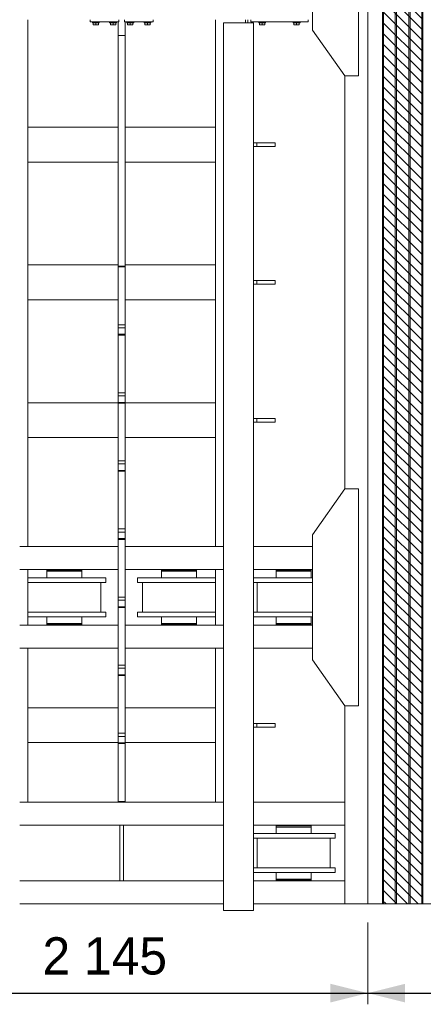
# Model space of a CAD drawing. Header units: millimetres. Extents: x 11264 to 19674, y -752784 to -746844.
# Tile 39 of 56: x 16925 to 17197, y -748861 to -748200. Entities that reach past the tile are written whole.
import ezdxf
from ezdxf.enums import TextEntityAlignment as Align

# ---------------------------------------------------------------- set-up
doc = ezdxf.new("R2010")
doc.units = ezdxf.units.MM
doc.header["$MEASUREMENT"] = 0
doc.linetypes.add('DGN Style 1', pattern=[238.072395, 0.396127, -237.676268])
doc.linetypes.add('DGN Style 6', pattern=[753.433768, 0.396127, -158.450845, 277.288979, -158.450845, 0.396127, -158.450845])
for name, color, linetype, lineweight in [('Main Cradle', 7, 'Continuous', 0), ('Main Cradle Blocks', 7, 'Continuous', 0), ('Main Cradle Tower Rail Frame', 7, 'Continuous', 0)]:
    doc.layers.add(name, color=color, linetype=linetype, lineweight=lineweight)
doc.styles.add('Style-ENGINEERING', font='ENGINEERING.shx')
doc.styles.add('Style-ENGINEERING_0', font='ENGINEERING.shx')
doc.dimstyles.new('MetricMM', dxfattribs={"dimtxt": 3, "dimasz": 3, "dimexe": 1.5, "dimexo": 1.5, "dimgap": 1.5, "dimtad": 1, "dimdec": 0, "dimzin": 7, "dimtxsty": 'Style-ENGINEERING_0', "dimcen": 0.09, "dimclrd": 1, "dimclre": 1, "dimclrt": 7, "dimadec": 0, "dimazin": 3, "dimtfac": 1, "dimtdec": 0, "dimtofl": 0, "dimtmove": 0, "dimatfit": 3, "dimfxl": 1, "dimtzin": 7, "dimlwd": -1, "dimlwe": 0, "dimarcsym": 0})

# ---------------------------------------------------------------- blocks, each defined once
blk = doc.blocks.new('*D85')
at = {"color": 1, "linetype": 'Continuous', "lineweight": 0, "transparency": 16777216}
for p, q in [((1360.04, 1008.65), (1360.04, 953.75)), ((1690.58, 1008.65), (1690.58, 953.75))]:
    blk.add_line(p, q, dxfattribs=at)
at = {"color": 1, "linetype": 'Continuous', "transparency": 16777216}
blk.add_line((1360.04, 961.25), (1690.58, 961.25), dxfattribs=at)
at = {"color": 1, "linetype": 'Continuous', "lineweight": 0, "transparency": 16777216}
blk.add_solid([(1385.04, 955), (1360.04, 961.25), (1385.04, 967.5)], dxfattribs=at)
at = {"color": 1, "linetype": 'Continuous', "lineweight": 0, "transparency": 16777216, "extrusion": (0, 0, -1)}
blk.add_solid([(-1665.58, 967.5), (-1690.58, 961.25), (-1665.58, 955)], dxfattribs=at)
at = {"layer": 'Defpoints', "color": 7, "linetype": 'Continuous', "lineweight": 0, "transparency": 16777216}
for p in [(1360.04, 1021.15), (1690.58, 1021.15), (1525.31, 961.25), (1690.58, 961.25)]:
    blk.add_point(p, dxfattribs=at)
at = {"color": 7, "linetype": 'Continuous', "lineweight": 0, "transparency": 16777216, "style": 'Style-ENGINEERING'}
blk.add_text('2 145', height=25, dxfattribs=at).set_placement((1472.17, 986.25), align=Align.MIDDLE_LEFT)
blk = doc.blocks.new('*D86')
at = {"color": 1, "linetype": 'Continuous', "lineweight": 0, "transparency": 16777216}
for p, q in [((1690.58, 1008.65), (1690.58, 953.75)), ((2115.05, 1008.65), (2115.05, 953.75))]:
    blk.add_line(p, q, dxfattribs=at)
at = {"color": 1, "linetype": 'Continuous', "transparency": 16777216}
blk.add_line((1690.58, 961.25), (2115.05, 961.25), dxfattribs=at)
at = {"color": 1, "linetype": 'Continuous', "lineweight": 0, "transparency": 16777216}
blk.add_solid([(1715.58, 955), (1690.58, 961.25), (1715.58, 967.5)], dxfattribs=at)
at = {"color": 1, "linetype": 'Continuous', "lineweight": 0, "transparency": 16777216, "extrusion": (0, 0, -1)}
blk.add_solid([(-2090.05, 967.5), (-2115.05, 961.25), (-2090.05, 955)], dxfattribs=at)
at = {"layer": 'Defpoints', "color": 7, "linetype": 'Continuous', "lineweight": 0, "transparency": 16777216}
for p in [(1690.58, 1021.15), (2115.05, 1021.15), (1902.82, 961.25), (2115.05, 961.25)]:
    blk.add_point(p, dxfattribs=at)
at = {"color": 7, "linetype": 'Continuous', "lineweight": 0, "transparency": 16777216, "style": 'Style-ENGINEERING'}
blk.add_text('2 755', height=25, dxfattribs=at).set_placement((1845.44, 986.25), align=Align.MIDDLE_LEFT)
blk = doc.blocks.new('*U58')
at = {"linetype": 'DGN Style 6', "lineweight": 0}
h = blk.add_hatch(dxfattribs=at)
h.set_pattern_fill('HATCH', color=5, style=0, pattern_type=2)
h.set_pattern_definition([(135, (1678.235, 1050.6825), (3.595457, 3.595457), [])])
h.paths.add_polyline_path([(1700.58, 1021.15), (1700.58, 2278.47), (1727.55, 2278.47), (1727.55, 1021.15)])
at = {"color": 5, "linetype": 'Continuous', "lineweight": 0, "flags": 128}
blk.add_lwpolyline([(1700.58, 1021.15), (1700.58, 2278.47), (1727.55, 2278.47), (1727.55, 1021.15), (1700.58, 1021.15)], close=True, dxfattribs=at)
at = {"layer": 'Main Cradle', "color": 7, "linetype": 'Continuous', "lineweight": 0}
for p, q in [((1690.58, 2278.47), (1690.58, 1021.15)), ((1700.58, 2278.47), (1700.58, 1021.15)), ((1701.29, 2278.47), (1701.29, 1021.15)), ((1709.06, 2278.47), (1709.06, 1021.15)), ((1709.83, 2278.47), (1709.83, 1021.15)), ((1718.3, 2278.47), (1718.3, 1021.15)), ((1719.07, 2278.47), (1719.07, 1021.15)), ((1726.84, 2278.47), (1726.84, 1021.15)), ((1727.55, 2278.47), (1727.55, 1021.15)), ((1675.18, 1577.01), (1675.18, 1299.77)), ((1456.84, 1261.1), (1523.03, 1261.1)), ((1527.65, 1261.1), (1593.83, 1261.1)), ((1613.86, 1261.1), (1653.6, 1261.1)), ((1456.84, 1245.69), (1523.03, 1245.69)), ((1475.05, 1245.23), (1498.53, 1245.23)), ((1475.05, 1245.23), (1480.63, 1245.23)), ((1475.05, 1245.23), (1475.05, 1244.46)), ((1475.05, 1244.46), (1498.53, 1244.46)), ((1475.05, 1244.46), (1498.53, 1244.46)), ((1475.05, 1244.46), (1475.05, 1244.46)), ((1475.05, 1244.46), (1475.05, 1240.06)), ((1480.63, 1245.69), (1480.63, 1245.23)), ((1492.96, 1245.23), (1480.63, 1245.23)), ((1492.96, 1245.23), (1492.96, 1245.69)), ((1492.96, 1245.23), (1498.53, 1245.23)), ((1492.96, 1245.23), (1492.96, 1245.23)), ((1492.96, 1244.46), (1492.96, 1244.46)), ((1498.53, 1244.46), (1498.53, 1245.23)), ((1498.53, 1240.06), (1498.53, 1244.46)), ((1527.65, 1245.69), (1593.83, 1245.69)), ((1552.09, 1245.23), (1575.58, 1245.23)), ((1552.09, 1245.23), (1557.67, 1245.23)), ((1552.09, 1245.23), (1552.09, 1244.46)), ((1552.09, 1244.46), (1575.58, 1244.46)), ((1552.09, 1244.46), (1575.58, 1244.46)), ((1552.09, 1244.46), (1552.09, 1244.46)), ((1552.09, 1244.46), (1552.09, 1240.06)), ((1557.67, 1245.69), (1557.67, 1245.23)), ((1570, 1245.23), (1557.67, 1245.23)), ((1570, 1245.23), (1570, 1245.69)), ((1570, 1245.23), (1575.58, 1245.23)), ((1570, 1245.23), (1570, 1245.23)), ((1570, 1244.46), (1570, 1244.46)), ((1575.58, 1244.46), (1575.58, 1245.23)), ((1575.58, 1240.06), (1575.58, 1244.46)), ((1613.86, 1245.69), (1653.6, 1245.69)), ((1629.14, 1245.23), (1652.62, 1245.23)), ((1629.14, 1245.23), (1634.71, 1245.23)), ((1629.14, 1245.23), (1629.14, 1244.46)), ((1629.14, 1244.46), (1652.62, 1244.46)), ((1629.14, 1244.46), (1652.62, 1244.46)), ((1629.14, 1244.46), (1629.14, 1244.46)), ((1629.14, 1244.46), (1629.14, 1240.06)), ((1634.71, 1245.69), (1634.71, 1245.23)), ((1647.04, 1245.23), (1634.71, 1245.23)), ((1647.04, 1245.23), (1647.04, 1245.69)), ((1647.04, 1245.23), (1652.62, 1245.23)), ((1647.04, 1245.23), (1647.04, 1245.23)), ((1647.04, 1244.46), (1647.04, 1244.46)), ((1652.62, 1244.46), (1652.62, 1245.23)), ((1652.62, 1240.06), (1652.62, 1244.46)), ((1462.24, 1240.06), (1475.05, 1240.06)), ((1462.24, 1240.06), (1514.71, 1240.06)), ((1462.24, 1236.98), (1514.71, 1236.98)), ((1462.29, 1236.98), (1475.05, 1236.98)), ((1462.29, 1236.98), (1462.29, 1216.95)), ((1462.29, 1236.98), (1511.29, 1236.98)), ((1475.05, 1236.98), (1466.92, 1236.98)), ((1506.67, 1236.98), (1466.92, 1236.98)), ((1498.53, 1240.06), (1475.05, 1240.06)), ((1498.53, 1240.06), (1514.71, 1240.06)), ((1498.53, 1240.06), (1498.53, 1240.06)), ((1498.53, 1236.98), (1511.29, 1236.98)), ((1506.67, 1236.98), (1498.53, 1236.98)), ((1498.53, 1236.98), (1498.53, 1236.98)), ((1511.29, 1216.95), (1511.29, 1236.98)), ((1514.71, 1236.98), (1514.71, 1240.06)), ((1535.92, 1240.06), (1552.09, 1240.06)), ((1535.92, 1240.06), (1535.92, 1236.98)), ((1535.92, 1240.06), (1588.44, 1240.06)), ((1535.92, 1236.98), (1588.44, 1236.98)), ((1539.34, 1236.98), (1552.09, 1236.98)), ((1539.34, 1236.98), (1539.34, 1216.95)), ((1539.34, 1236.98), (1588.33, 1236.98)), ((1552.09, 1236.98), (1543.96, 1236.98)), ((1583.71, 1236.98), (1543.96, 1236.98)), ((1575.58, 1240.06), (1552.09, 1240.06)), ((1575.58, 1240.06), (1588.44, 1240.06)), ((1575.58, 1240.06), (1575.58, 1240.06)), ((1575.58, 1236.98), (1588.33, 1236.98)), ((1583.71, 1236.98), (1575.58, 1236.98)), ((1575.58, 1236.98), (1575.58, 1236.98)), ((1588.33, 1216.95), (1588.33, 1236.98)), ((1613.86, 1240.06), (1629.14, 1240.06)), ((1613.86, 1240.06), (1653.6, 1240.06)), ((1613.86, 1236.98), (1653.6, 1236.98)), ((1616.38, 1236.98), (1629.14, 1236.98)), ((1616.38, 1236.98), (1616.38, 1216.95)), ((1616.38, 1236.98), (1653.6, 1236.98)), ((1629.14, 1236.98), (1621, 1236.98)), ((1653.6, 1236.98), (1621, 1236.98)), ((1652.62, 1240.06), (1629.14, 1240.06)), ((1652.62, 1240.06), (1653.6, 1240.06)), ((1652.62, 1240.06), (1652.62, 1240.06)), ((1652.62, 1236.98), (1653.6, 1236.98)), ((1653.6, 1236.98), (1652.62, 1236.98)), ((1652.62, 1236.98), (1652.62, 1236.98)), ((1462.24, 1216.95), (1462.29, 1216.95)), ((1462.24, 1216.95), (1514.71, 1216.95)), ((1475.05, 1216.95), (1466.92, 1216.95)), ((1506.67, 1216.95), (1498.53, 1216.95)), ((1511.29, 1216.95), (1514.71, 1216.95)), ((1514.71, 1213.87), (1514.71, 1216.95)), ((1535.92, 1216.95), (1539.34, 1216.95)), ((1535.92, 1216.95), (1535.92, 1213.87)), ((1535.92, 1216.95), (1588.44, 1216.95)), ((1552.09, 1216.95), (1543.96, 1216.95)), ((1583.71, 1216.95), (1575.58, 1216.95)), ((1588.33, 1216.95), (1588.44, 1216.95)), ((1613.86, 1216.95), (1616.38, 1216.95)), ((1613.86, 1216.95), (1653.6, 1216.95)), ((1629.14, 1216.95), (1621, 1216.95)), ((1653.6, 1216.95), (1652.62, 1216.95)), ((1462.24, 1213.87), (1514.71, 1213.87)), ((1475.05, 1213.87), (1475.05, 1209.48)), ((1498.53, 1213.87), (1498.53, 1213.87)), ((1498.53, 1209.48), (1498.53, 1213.87)), ((1535.92, 1213.87), (1588.44, 1213.87)), ((1552.09, 1213.87), (1552.09, 1209.48)), ((1575.58, 1213.87), (1575.58, 1213.87)), ((1575.58, 1209.48), (1575.58, 1213.87)), ((1613.86, 1213.87), (1653.6, 1213.87)), ((1629.14, 1213.87), (1629.14, 1209.48)), ((1652.62, 1213.87), (1652.62, 1213.87)), ((1652.62, 1209.48), (1652.62, 1213.87)), ((1456.84, 1208.25), (1523.03, 1208.25)), ((1475.05, 1209.48), (1498.53, 1209.48)), ((1475.05, 1209.48), (1475.05, 1208.71)), ((1475.05, 1209.48), (1498.53, 1209.48)), ((1475.05, 1208.71), (1498.53, 1208.71)), ((1480.63, 1208.71), (1480.63, 1208.25)), ((1492.96, 1208.71), (1492.96, 1208.71)), ((1492.96, 1208.25), (1492.96, 1208.71)), ((1498.53, 1209.48), (1498.53, 1209.48)), ((1498.53, 1208.71), (1498.53, 1209.48)), ((1527.65, 1208.25), (1593.83, 1208.25)), ((1552.09, 1209.48), (1575.58, 1209.48)), ((1552.09, 1209.48), (1552.09, 1208.71)), ((1552.09, 1209.48), (1575.58, 1209.48)), ((1552.09, 1208.71), (1575.58, 1208.71)), ((1557.67, 1208.71), (1557.67, 1208.25)), ((1570, 1208.71), (1570, 1208.71)), ((1570, 1208.25), (1570, 1208.71)), ((1575.58, 1209.48), (1575.58, 1209.48)), ((1575.58, 1208.71), (1575.58, 1209.48)), ((1613.86, 1208.25), (1653.6, 1208.25)), ((1629.14, 1209.48), (1652.62, 1209.48)), ((1629.14, 1209.48), (1629.14, 1208.71)), ((1629.14, 1209.48), (1652.62, 1209.48)), ((1629.14, 1208.71), (1652.62, 1208.71)), ((1634.71, 1208.71), (1634.71, 1208.25)), ((1647.04, 1208.71), (1647.04, 1208.71)), ((1647.04, 1208.25), (1647.04, 1208.71)), ((1652.62, 1209.48), (1652.62, 1209.48)), ((1652.62, 1208.71), (1652.62, 1209.48)), ((1456.84, 1192.84), (1523.03, 1192.84)), ((1527.65, 1192.84), (1593.83, 1192.84)), ((1613.86, 1192.84), (1653.6, 1192.84)), ((1675.18, 1154.16), (1675.18, 1089.41)), ((1456.84, 1089.41), (1593.83, 1089.41)), ((1613.86, 1089.41), (1675.18, 1089.41)), ((1675.18, 1089.41), (1675.18, 1074)), ((1456.84, 1074), (1593.83, 1074)), ((1613.86, 1074), (1675.18, 1074)), ((1629.14, 1073.54), (1652.62, 1073.54)), ((1629.14, 1073.54), (1634.71, 1073.54)), ((1629.14, 1073.54), (1629.14, 1072.77)), ((1629.14, 1072.77), (1652.62, 1072.77)), ((1629.14, 1072.77), (1652.62, 1072.77)), ((1629.14, 1072.77), (1629.14, 1072.77)), ((1629.14, 1072.77), (1629.14, 1068.38)), ((1634.71, 1074), (1634.71, 1073.54)), ((1647.04, 1073.54), (1634.71, 1073.54)), ((1647.04, 1073.54), (1647.04, 1074)), ((1647.04, 1073.54), (1652.62, 1073.54)), ((1647.04, 1073.54), (1647.04, 1073.54)), ((1647.04, 1072.77), (1647.04, 1072.77)), ((1652.62, 1072.77), (1652.62, 1073.54)), ((1652.62, 1068.38), (1652.62, 1072.77)), ((1675.18, 1074), (1675.18, 1036.56)), ((1613.86, 1068.38), (1629.14, 1068.38)), ((1613.86, 1068.38), (1668.8, 1068.38)), ((1613.86, 1065.3), (1668.8, 1065.3)), ((1616.38, 1065.3), (1629.14, 1065.3)), ((1616.38, 1065.3), (1616.38, 1045.27)), ((1616.38, 1065.3), (1665.38, 1065.3)), ((1629.14, 1065.3), (1621, 1065.3)), ((1660.75, 1065.3), (1621, 1065.3)), ((1652.62, 1068.38), (1629.14, 1068.38)), ((1652.62, 1068.38), (1668.8, 1068.38)), ((1652.62, 1068.38), (1652.62, 1068.38)), ((1652.62, 1065.3), (1665.38, 1065.3)), ((1660.75, 1065.3), (1652.62, 1065.3)), ((1652.62, 1065.3), (1652.62, 1065.3)), ((1665.38, 1045.27), (1665.38, 1065.3)), ((1668.8, 1065.3), (1668.8, 1068.38)), ((1613.86, 1045.27), (1616.38, 1045.27)), ((1613.86, 1045.27), (1668.8, 1045.27)), ((1629.14, 1045.27), (1621, 1045.27)), ((1660.75, 1045.27), (1652.62, 1045.27)), ((1665.38, 1045.27), (1668.8, 1045.27)), ((1668.8, 1042.18), (1668.8, 1045.27)), ((1613.86, 1042.18), (1668.8, 1042.18)), ((1629.14, 1042.18), (1629.14, 1037.79)), ((1629.14, 1037.79), (1652.62, 1037.79)), ((1629.14, 1037.79), (1629.14, 1037.02)), ((1629.14, 1037.79), (1652.62, 1037.79)), ((1652.62, 1042.18), (1652.62, 1042.18)), ((1652.62, 1037.79), (1652.62, 1042.18)), ((1652.62, 1037.79), (1652.62, 1037.79)), ((1652.62, 1037.02), (1652.62, 1037.79)), ((1456.84, 1036.56), (1524.08, 1036.56)), ((1526.55, 1036.56), (1593.83, 1036.56)), ((1613.86, 1036.56), (1675.18, 1036.56)), ((1629.14, 1037.02), (1652.62, 1037.02)), ((1634.71, 1037.02), (1634.71, 1036.56)), ((1647.04, 1037.02), (1647.04, 1037.02)), ((1647.04, 1036.56), (1647.04, 1037.02)), ((1675.18, 1021.15), (1675.18, 1036.56)), ((1456.84, 1021.15), (1593.83, 1021.15)), ((1613.86, 1021.15), (1675.18, 1021.15)), ((1675.18, 1021.15), (1690.58, 1021.15)), ((1700.58, 1021.15), (1690.58, 1021.15)), ((1700.58, 1021.15), (1701.29, 1021.15)), ((1709.06, 1021.15), (1701.29, 1021.15)), ((1709.06, 1021.15), (1709.83, 1021.15)), ((1718.3, 1021.15), (1709.83, 1021.15)), ((1718.3, 1021.15), (1719.07, 1021.15)), ((1726.84, 1021.15), (1719.07, 1021.15)), ((1726.84, 1021.15), (1727.55, 1021.15)), ((1737.55, 1021.15), (1727.55, 1021.15))]:
    blk.add_line(p, q, dxfattribs=at)
at = {"layer": 'Main Cradle', "color": 7, "linetype": 'Continuous', "lineweight": 0, "flags": 128}
for points in [[(1675.18, 1577.01), (1653.6, 1607.82), (1653.6, 1691.8), (1675.17, 1722.62), (1684.42, 1722.62), (1684.42, 1577.01), (1675.18, 1577.01)], [(1675.18, 1154.16), (1653.6, 1184.98), (1653.6, 1268.96), (1675.17, 1299.77), (1684.42, 1299.77), (1684.42, 1154.16), (1675.18, 1154.16)]]:
    blk.add_lwpolyline(points, dxfattribs=at)
at = {"layer": 'Main Cradle', "color": 7, "linetype": 'Continuous', "lineweight": 0, "ltscale": 0.154083, "flags": 128}
blk.add_lwpolyline([(1526.55, 1074), (1526.55, 1074), (1526.55, 1036.56), (1524.08, 1036.56), (1524.08, 1074)], dxfattribs=at)
at = {"layer": 'Main Cradle Blocks', "color": 7, "linetype": 'Continuous', "lineweight": 0}
for p, q in [((1504.13, 1614.76), (1504.13, 1613.22)), ((1523.39, 1613.22), (1504.13, 1613.22)), ((1505.67, 1613.22), (1505.67, 1612.75)), ((1505.67, 1613.22), (1510.29, 1613.22)), ((1510.29, 1612.75), (1510.29, 1613.22)), ((1517.23, 1613.22), (1517.23, 1612.75)), ((1521.85, 1613.22), (1517.23, 1613.22)), ((1521.85, 1612.75), (1521.85, 1613.22)), ((1523.39, 1614.76), (1523.39, 1613.22)), ((1527.24, 1614.76), (1527.24, 1613.22)), ((1527.24, 1613.22), (1546.5, 1613.22)), ((1528.78, 1613.22), (1528.78, 1612.75)), ((1528.78, 1613.22), (1533.4, 1613.22)), ((1533.4, 1612.75), (1533.4, 1613.22)), ((1540.34, 1613.22), (1540.34, 1612.75)), ((1544.96, 1613.22), (1540.34, 1613.22)), ((1544.96, 1612.75), (1544.96, 1613.22)), ((1546.5, 1614.76), (1546.5, 1613.22)), ((1611.99, 1614.76), (1611.99, 1613.22)), ((1611.99, 1613.22), (1650.51, 1613.22)), ((1617.38, 1613.22), (1617.38, 1612.75)), ((1617.38, 1613.22), (1622, 1613.22)), ((1622, 1612.75), (1622, 1613.22)), ((1640.49, 1613.22), (1640.49, 1612.75)), ((1645.11, 1613.22), (1640.49, 1613.22)), ((1645.11, 1612.75), (1645.11, 1613.22)), ((1650.51, 1614.76), (1650.51, 1613.22)), ((1505.67, 1612.75), (1510.29, 1612.75)), ((1506.2, 1612.75), (1506.2, 1611.49)), ((1506.2, 1611.21), (1507.09, 1611.21)), ((1507.09, 1611.21), (1508.87, 1611.21)), ((1507.98, 1612.75), (1507.98, 1611.49)), ((1508.87, 1611.21), (1509.76, 1611.21)), ((1509.76, 1612.75), (1509.76, 1611.49)), ((1521.85, 1612.75), (1517.23, 1612.75)), ((1517.75, 1612.75), (1517.75, 1611.49)), ((1518.64, 1611.21), (1517.75, 1611.21)), ((1520.43, 1611.21), (1518.64, 1611.21)), ((1519.54, 1612.75), (1519.54, 1611.49)), ((1521.32, 1611.21), (1520.43, 1611.21)), ((1521.32, 1612.75), (1521.32, 1611.49)), ((1528.78, 1612.75), (1533.4, 1612.75)), ((1529.31, 1612.75), (1529.31, 1611.49)), ((1529.31, 1611.21), (1530.2, 1611.21)), ((1530.2, 1611.21), (1531.98, 1611.21)), ((1531.09, 1612.75), (1531.09, 1611.49)), ((1531.98, 1611.21), (1532.88, 1611.21)), ((1532.88, 1612.75), (1532.88, 1611.49)), ((1544.96, 1612.75), (1540.34, 1612.75)), ((1540.86, 1612.75), (1540.86, 1611.49)), ((1541.76, 1611.21), (1540.86, 1611.21)), ((1543.54, 1611.21), (1541.76, 1611.21)), ((1542.65, 1612.75), (1542.65, 1611.49)), ((1544.43, 1611.21), (1543.54, 1611.21)), ((1544.43, 1612.75), (1544.43, 1611.49)), ((1617.38, 1612.75), (1622, 1612.75)), ((1617.91, 1612.75), (1617.91, 1611.49)), ((1617.91, 1611.21), (1618.8, 1611.21)), ((1618.8, 1611.21), (1620.58, 1611.21)), ((1619.69, 1612.75), (1619.69, 1611.49)), ((1620.58, 1611.21), (1621.48, 1611.21)), ((1621.48, 1612.75), (1621.48, 1611.49)), ((1645.11, 1612.75), (1640.49, 1612.75)), ((1641.02, 1612.75), (1641.02, 1611.49)), ((1641.91, 1611.21), (1641.02, 1611.21)), ((1643.7, 1611.21), (1641.91, 1611.21)), ((1642.8, 1612.75), (1642.8, 1611.49)), ((1644.59, 1611.21), (1643.7, 1611.21)), ((1644.59, 1612.75), (1644.59, 1611.49))]:
    blk.add_line(p, q, dxfattribs=at)
for points in [[(1506.2, 1611.49), (1506.47, 1611.33), (1506.78, 1611.21), (1507.09, 1611.21)], [(1507.98, 1611.49), (1508.26, 1611.33), (1508.56, 1611.21), (1508.87, 1611.21)], [(1519.54, 1611.49), (1519.26, 1611.33), (1518.96, 1611.21), (1518.64, 1611.21)], [(1521.32, 1611.49), (1521.04, 1611.33), (1520.74, 1611.21), (1520.43, 1611.21)], [(1529.31, 1611.49), (1529.58, 1611.33), (1529.89, 1611.21), (1530.2, 1611.21)], [(1531.09, 1611.49), (1531.37, 1611.33), (1531.67, 1611.21), (1531.98, 1611.21)], [(1542.65, 1611.49), (1542.37, 1611.33), (1542.07, 1611.21), (1541.76, 1611.21)], [(1544.43, 1611.49), (1544.16, 1611.33), (1543.85, 1611.21), (1543.54, 1611.21)], [(1617.91, 1611.49), (1618.18, 1611.33), (1618.49, 1611.21), (1618.8, 1611.21)], [(1619.69, 1611.49), (1619.97, 1611.33), (1620.27, 1611.21), (1620.58, 1611.21)], [(1642.8, 1611.49), (1642.53, 1611.33), (1642.22, 1611.21), (1641.91, 1611.21)], [(1644.59, 1611.49), (1644.31, 1611.33), (1644.01, 1611.21), (1643.7, 1611.21)]]:
    blk.add_open_spline(points, degree=3, dxfattribs=at)
for points, knots in [([(1506.2, 1611.21), (1506.2, 1611.22), (1506.2, 1611.23), (1506.2, 1611.33), (1506.2, 1611.43), (1506.2, 1611.49)], [0, 0, 0, 0, 0.311532, 0.632762, 1, 1, 1, 1]), ([(1507.09, 1611.21), (1507.16, 1611.22), (1507.4, 1611.23), (1507.7, 1611.34), (1507.91, 1611.45), (1507.98, 1611.49)], [0, 0, 0, 0, 0.24869, 0.750117, 1, 1, 1, 1]), ([(1508.87, 1611.21), (1508.95, 1611.22), (1509.18, 1611.23), (1509.48, 1611.34), (1509.69, 1611.45), (1509.76, 1611.49)], [0, 0, 0, 0, 0.24869, 0.750117, 1, 1, 1, 1]), ([(1509.76, 1611.49), (1509.76, 1611.39), (1509.76, 1611.24), (1509.76, 1611.22), (1509.76, 1611.21)], [0, 0, 0, 0, 0.679357, 1, 1, 1, 1]), ([(1518.64, 1611.21), (1518.57, 1611.22), (1518.33, 1611.23), (1518.03, 1611.34), (1517.82, 1611.45), (1517.75, 1611.49)], [0, 0, 0, 0, 0.24869, 0.750117, 1, 1, 1, 1]), ([(1517.75, 1611.49), (1517.75, 1611.39), (1517.75, 1611.24), (1517.75, 1611.22), (1517.75, 1611.21)], [0, 0, 0, 0, 0.679357, 1, 1, 1, 1]), ([(1520.43, 1611.21), (1520.35, 1611.22), (1520.12, 1611.23), (1519.82, 1611.34), (1519.61, 1611.45), (1519.54, 1611.49)], [0, 0, 0, 0, 0.24869, 0.750117, 1, 1, 1, 1]), ([(1521.32, 1611.21), (1521.32, 1611.22), (1521.32, 1611.23), (1521.32, 1611.33), (1521.32, 1611.43), (1521.32, 1611.49)], [0, 0, 0, 0, 0.311532, 0.632762, 1, 1, 1, 1]), ([(1529.31, 1611.21), (1529.31, 1611.22), (1529.31, 1611.23), (1529.31, 1611.33), (1529.31, 1611.43), (1529.31, 1611.49)], [0, 0, 0, 0, 0.311532, 0.632762, 1, 1, 1, 1]), ([(1530.2, 1611.21), (1530.28, 1611.22), (1530.51, 1611.23), (1530.81, 1611.34), (1531.02, 1611.45), (1531.09, 1611.49)], [0, 0, 0, 0, 0.24869, 0.750117, 1, 1, 1, 1]), ([(1531.98, 1611.21), (1532.06, 1611.22), (1532.3, 1611.23), (1532.6, 1611.34), (1532.81, 1611.45), (1532.88, 1611.49)], [0, 0, 0, 0, 0.24869, 0.750117, 1, 1, 1, 1]), ([(1532.88, 1611.49), (1532.88, 1611.39), (1532.88, 1611.24), (1532.88, 1611.22), (1532.88, 1611.21)], [0, 0, 0, 0, 0.679357, 1, 1, 1, 1]), ([(1541.76, 1611.21), (1541.68, 1611.22), (1541.45, 1611.23), (1541.15, 1611.34), (1540.93, 1611.45), (1540.86, 1611.49)], [0, 0, 0, 0, 0.24869, 0.750117, 1, 1, 1, 1]), ([(1540.86, 1611.49), (1540.86, 1611.39), (1540.86, 1611.24), (1540.86, 1611.22), (1540.86, 1611.21)], [0, 0, 0, 0, 0.679357, 1, 1, 1, 1]), ([(1543.54, 1611.21), (1543.46, 1611.22), (1543.23, 1611.23), (1542.93, 1611.34), (1542.72, 1611.45), (1542.65, 1611.49)], [0, 0, 0, 0, 0.24869, 0.750117, 1, 1, 1, 1]), ([(1544.43, 1611.21), (1544.43, 1611.22), (1544.43, 1611.23), (1544.43, 1611.33), (1544.43, 1611.43), (1544.43, 1611.49)], [0, 0, 0, 0, 0.311532, 0.632762, 1, 1, 1, 1]), ([(1617.91, 1611.21), (1617.91, 1611.22), (1617.91, 1611.23), (1617.91, 1611.33), (1617.91, 1611.43), (1617.91, 1611.49)], [0, 0, 0, 0, 0.311532, 0.632762, 1, 1, 1, 1]), ([(1618.8, 1611.21), (1618.88, 1611.22), (1619.11, 1611.23), (1619.41, 1611.34), (1619.62, 1611.45), (1619.69, 1611.49)], [0, 0, 0, 0, 0.24869, 0.750117, 1, 1, 1, 1]), ([(1620.58, 1611.21), (1620.66, 1611.22), (1620.89, 1611.23), (1621.19, 1611.34), (1621.4, 1611.45), (1621.48, 1611.49)], [0, 0, 0, 0, 0.24869, 0.750117, 1, 1, 1, 1]), ([(1621.48, 1611.49), (1621.48, 1611.39), (1621.48, 1611.24), (1621.48, 1611.22), (1621.48, 1611.21)], [0, 0, 0, 0, 0.679357, 1, 1, 1, 1]), ([(1641.91, 1611.21), (1641.83, 1611.22), (1641.6, 1611.23), (1641.3, 1611.34), (1641.09, 1611.45), (1641.02, 1611.49)], [0, 0, 0, 0, 0.24869, 0.750117, 1, 1, 1, 1]), ([(1641.02, 1611.49), (1641.02, 1611.39), (1641.02, 1611.24), (1641.02, 1611.22), (1641.02, 1611.21)], [0, 0, 0, 0, 0.679357, 1, 1, 1, 1]), ([(1643.7, 1611.21), (1643.62, 1611.22), (1643.38, 1611.23), (1643.08, 1611.34), (1642.87, 1611.45), (1642.8, 1611.49)], [0, 0, 0, 0, 0.24869, 0.750117, 1, 1, 1, 1]), ([(1644.59, 1611.21), (1644.59, 1611.22), (1644.59, 1611.23), (1644.59, 1611.33), (1644.59, 1611.43), (1644.59, 1611.49)], [0, 0, 0, 0, 0.311532, 0.632762, 1, 1, 1, 1])]:
    blk.add_open_spline(points, degree=3, knots=knots, dxfattribs=at)
at = {"layer": 'Main Cradle Tower Rail Frame', "color": 7, "linetype": 'Continuous', "lineweight": 0}
for p, q in [((1462.24, 1614.76), (1462.24, 1261.1)), ((1523, 1596.48), (1523, 1613.22)), ((1523.03, 1604.18), (1523.03, 1613.22)), ((1527.65, 1604.18), (1527.65, 1613.22)), ((1588.44, 1261.1), (1588.44, 1614.76)), ((1608.47, 1614.76), (1608.47, 1612.6)), ((1610.01, 1612.6), (1610.01, 1614.76)), ((1613.09, 1613.22), (1613.09, 1612.6)), ((1593.83, 1612.6), (1593.83, 1016.81)), ((1613.86, 1612.6), (1593.83, 1612.6)), ((1613.86, 1016.81), (1613.86, 1612.6)), ((1523.03, 1604.18), (1527.65, 1604.18)), ((1523.03, 1449.29), (1523.03, 1604.18)), ((1527.65, 1449.29), (1527.65, 1604.18)), ((1523, 1596.48), (1523.03, 1596.48)), ((1462.24, 1542.62), (1523.03, 1542.62)), ((1527.65, 1542.62), (1588.44, 1542.62)), ((1613.86, 1532.13), (1616.18, 1532.13)), ((1616.18, 1529.66), (1613.86, 1529.66)), ((1616.18, 1532.13), (1628.5, 1532.13)), ((1616.18, 1529.66), (1616.18, 1532.13)), ((1628.5, 1529.66), (1616.18, 1529.66)), ((1628.5, 1529.66), (1628.5, 1532.13)), ((1462.24, 1519.18), (1523.03, 1519.18)), ((1527.65, 1519.18), (1588.44, 1519.18)), ((1462.24, 1450.11), (1523.03, 1450.11)), ((1523.03, 1449.29), (1527.65, 1449.29)), ((1523.03, 1449.29), (1523.03, 1448.77)), ((1523.03, 1448.77), (1527.65, 1448.77)), ((1523.03, 1410.01), (1523.03, 1448.77)), ((1527.65, 1450.11), (1588.44, 1450.11)), ((1527.65, 1449.29), (1527.65, 1448.77)), ((1527.65, 1410.01), (1527.65, 1448.77)), ((1616.18, 1439.63), (1613.86, 1439.63)), ((1613.86, 1437.16), (1616.18, 1437.16)), ((1628.5, 1439.63), (1616.18, 1439.63)), ((1616.18, 1439.63), (1616.18, 1437.16)), ((1616.18, 1437.16), (1628.5, 1437.16)), ((1628.5, 1439.63), (1628.5, 1437.16)), ((1462.24, 1426.67), (1523.03, 1426.67)), ((1527.65, 1426.67), (1588.44, 1426.67)), ((1523.03, 1410.01), (1527.65, 1410.01)), ((1523.03, 1407.93), (1523.03, 1410.01)), ((1527.65, 1407.93), (1527.65, 1410.01)), ((1523.03, 1407.93), (1527.65, 1407.93)), ((1523.03, 1403.57), (1523.03, 1407.93)), ((1523.03, 1403.57), (1527.65, 1403.57)), ((1523.03, 1403.57), (1523.03, 1403.05)), ((1523.03, 1403.05), (1527.65, 1403.05)), ((1523.03, 1364.29), (1523.03, 1403.05)), ((1527.65, 1403.57), (1527.65, 1407.93)), ((1527.65, 1403.57), (1527.65, 1403.05)), ((1527.65, 1364.29), (1527.65, 1403.05)), ((1523.03, 1364.29), (1527.65, 1364.29)), ((1523.03, 1362.21), (1523.03, 1364.29)), ((1523.03, 1362.21), (1527.65, 1362.21)), ((1523.03, 1357.85), (1523.03, 1362.21)), ((1527.65, 1362.21), (1527.65, 1364.29)), ((1527.65, 1357.85), (1527.65, 1362.21)), ((1462.24, 1357.61), (1523.03, 1357.61)), ((1523.03, 1357.85), (1527.65, 1357.85)), ((1523.03, 1357.85), (1523.03, 1357.33)), ((1523.03, 1357.33), (1527.65, 1357.33)), ((1523.03, 1318.57), (1523.03, 1357.33)), ((1527.65, 1357.85), (1527.65, 1357.33)), ((1527.65, 1357.61), (1588.44, 1357.61)), ((1527.65, 1318.57), (1527.65, 1357.33)), ((1616.18, 1347.12), (1613.86, 1347.12)), ((1613.86, 1344.66), (1616.18, 1344.66)), ((1628.5, 1347.12), (1616.18, 1347.12)), ((1616.18, 1347.12), (1616.18, 1344.66)), ((1616.18, 1344.66), (1628.5, 1344.66)), ((1628.5, 1347.12), (1628.5, 1344.66)), ((1462.24, 1334.17), (1523.03, 1334.17)), ((1527.65, 1334.17), (1588.44, 1334.17)), ((1523.03, 1318.57), (1527.65, 1318.57)), ((1523.03, 1316.49), (1523.03, 1318.57)), ((1523.03, 1316.49), (1527.65, 1316.49)), ((1523.03, 1312.13), (1523.03, 1316.49)), ((1527.65, 1316.49), (1527.65, 1318.57)), ((1527.65, 1312.13), (1527.65, 1316.49)), ((1523.03, 1312.13), (1527.65, 1312.13)), ((1523.03, 1312.13), (1523.03, 1311.61)), ((1523.03, 1311.61), (1527.65, 1311.61)), ((1523.03, 1272.85), (1523.03, 1311.61)), ((1527.65, 1312.13), (1527.65, 1311.61)), ((1527.65, 1272.85), (1527.65, 1311.61)), ((1523, 1280.3), (1523, 1261.1)), ((1523, 1280.3), (1523.03, 1280.3)), ((1523.03, 1272.85), (1527.65, 1272.85)), ((1523.03, 1270.77), (1523.03, 1272.85)), ((1523.03, 1270.77), (1527.65, 1270.77)), ((1523.03, 1266.41), (1523.03, 1270.77)), ((1527.65, 1270.77), (1527.65, 1272.85)), ((1527.65, 1266.41), (1527.65, 1270.77)), ((1523.03, 1266.41), (1527.65, 1266.41)), ((1523.03, 1266.41), (1523.03, 1265.89)), ((1523.03, 1265.89), (1527.65, 1265.89)), ((1523.03, 1227.13), (1523.03, 1265.89)), ((1527.65, 1266.41), (1527.65, 1265.89)), ((1527.65, 1227.13), (1527.65, 1265.89)), ((1462.24, 1208.25), (1462.24, 1245.69)), ((1588.44, 1245.69), (1588.44, 1208.25)), ((1523.03, 1227.13), (1527.65, 1227.13)), ((1523.03, 1225.05), (1523.03, 1227.13)), ((1523.03, 1225.05), (1527.65, 1225.05)), ((1523.03, 1220.69), (1523.03, 1225.05)), ((1527.65, 1225.05), (1527.65, 1227.13)), ((1527.65, 1220.69), (1527.65, 1225.05)), ((1523.03, 1220.69), (1527.65, 1220.69)), ((1523.03, 1220.69), (1523.03, 1220.17)), ((1523.03, 1220.17), (1527.65, 1220.17)), ((1523.03, 1181.41), (1523.03, 1220.17)), ((1527.65, 1220.69), (1527.65, 1220.17)), ((1527.65, 1181.41), (1527.65, 1220.17)), ((1462.24, 1192.84), (1462.24, 1089.41)), ((1523, 1173.64), (1523, 1192.84)), ((1588.44, 1089.41), (1588.44, 1192.84)), ((1523.03, 1181.41), (1527.65, 1181.41)), ((1523.03, 1179.33), (1523.03, 1181.41)), ((1523.03, 1179.33), (1527.65, 1179.33)), ((1523.03, 1174.97), (1523.03, 1179.33)), ((1527.65, 1179.33), (1527.65, 1181.41)), ((1527.65, 1174.97), (1527.65, 1179.33)), ((1523, 1173.64), (1523.03, 1173.64)), ((1523.03, 1174.97), (1527.65, 1174.97)), ((1523.03, 1174.97), (1523.03, 1174.45)), ((1523.03, 1174.45), (1527.65, 1174.45)), ((1523.03, 1135.69), (1523.03, 1174.45)), ((1527.65, 1174.97), (1527.65, 1174.45)), ((1527.65, 1135.69), (1527.65, 1174.45)), ((1462.24, 1152.85), (1523.03, 1152.85)), ((1527.65, 1152.85), (1588.44, 1152.85)), ((1616.18, 1142.36), (1613.86, 1142.36)), ((1613.86, 1139.9), (1616.18, 1139.9)), ((1628.5, 1142.36), (1616.18, 1142.36)), ((1616.18, 1142.36), (1616.18, 1139.9)), ((1616.18, 1139.9), (1628.5, 1139.9)), ((1628.5, 1142.36), (1628.5, 1139.9)), ((1523.03, 1135.69), (1527.65, 1135.69)), ((1523.03, 1133.61), (1523.03, 1135.69)), ((1523.03, 1133.61), (1527.65, 1133.61)), ((1523.03, 1129.25), (1523.03, 1133.61)), ((1527.65, 1133.61), (1527.65, 1135.69)), ((1527.65, 1129.25), (1527.65, 1133.61)), ((1462.24, 1129.41), (1523.03, 1129.41)), ((1523.03, 1129.25), (1527.65, 1129.25)), ((1523.03, 1129.25), (1523.03, 1128.73)), ((1523.03, 1128.73), (1527.65, 1128.73)), ((1523.03, 1089.97), (1523.03, 1128.73)), ((1527.65, 1129.41), (1588.44, 1129.41)), ((1527.65, 1129.25), (1527.65, 1128.73)), ((1527.65, 1089.97), (1527.65, 1128.73)), ((1523, 1108.61), (1523, 1089.41)), ((1523, 1108.61), (1523.03, 1108.61)), ((1523.03, 1089.97), (1527.65, 1089.97)), ((1523.03, 1089.41), (1523.03, 1089.97)), ((1527.65, 1089.41), (1527.65, 1089.97)), ((1593.83, 1016.81), (1613.86, 1016.81))]:
    blk.add_line(p, q, dxfattribs=at)
at = {"color": 1, "linetype": 'Continuous'}
for base, p1, p2, picture, middle in [((1690.58, 961.25), (1360.04, 1021.15), (1690.58, 1021.15), '*D85', (1525.31, 961.25)), ((2115.05, 961.25), (1690.58, 1021.15), (2115.05, 1021.15), '*D86', (1902.82, 961.25))]:
    dim = blk.add_linear_dim(base=base, p1=p1, p2=p2, text='\\FSTANDARD;<>', dimstyle='MetricMM', override={"dimtxt": 25, "dimasz": 25, "dimexe": 7.5, "dimexo": 12.5, "dimgap": 12.5, "dimlfac": 6.49}, dxfattribs=at)
    dim.commit()
    dim.dimension.update_dxf_attribs({"geometry": picture, "text_midpoint": middle})

msp = doc.modelspace()

# ---------------------------------------------------------------- block references
at = {"color": 7, "linetype": 'DGN Style 1', "lineweight": 0}
msp.add_blockref('*U58', (15468.65, -749814.35), dxfattribs=at)

doc.saveas('drawing.dxf')
